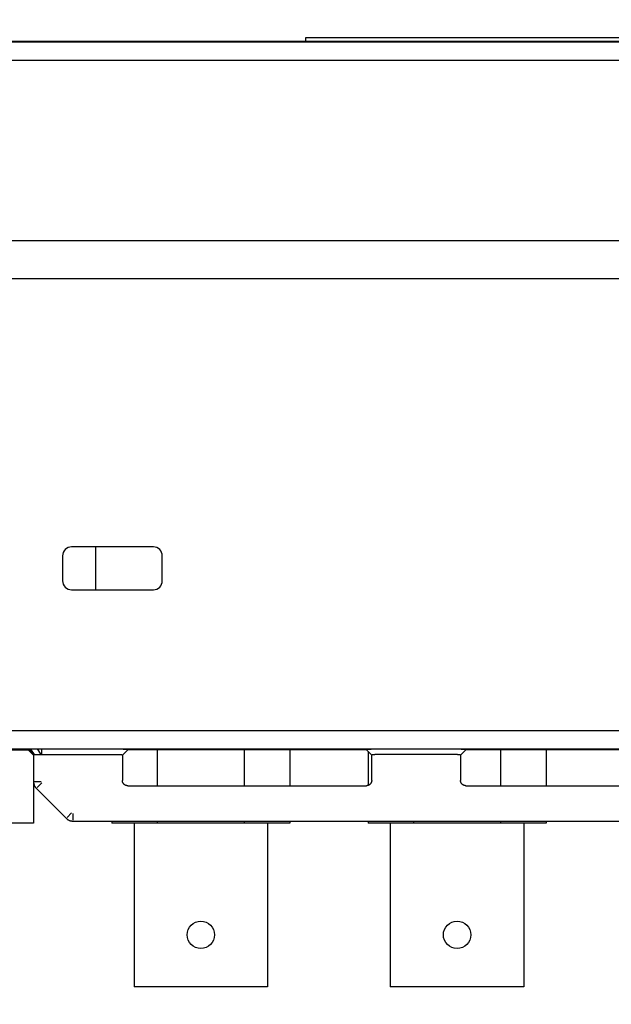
# Model space of a CAD drawing. Header units: inches. Extents: x 0 to 34, y 0 to 22.
# Tile 15 of 80: x 14 to 15.6, y 16.7 to 19.5. Entities that reach past the tile are written whole.
import ezdxf

# ---------------------------------------------------------------- set-up
doc = ezdxf.new("R2010")
doc.units = ezdxf.units.IN
doc.header["$LTSCALE"] = 1.87
doc.header["$MEASUREMENT"] = 0
doc.layers.get('0').update_dxf_attribs({"linetype": 'CONTINUOUS'})
doc.layers.add('DIMENSIONS', color=7, linetype='CONTINUOUS')
doc.styles.get("Standard").update_dxf_attribs({"font": 'txt', "width": 0.8})
doc.dimstyles.new('DIMSTYLE_1', dxfattribs={"dimtxt": 0.125, "dimasz": 0.18, "dimexe": 0.18, "dimexo": 0.0625, "dimgap": 0.09, "dimtad": 0, "dimtih": 1, "dimtoh": 1, "dimdec": 3, "dimzin": 4, "dimdsep": 46, "dimtxsty": 'STANDARD', "dimblk": '_FILLED', "dimblk1": '_FILLED', "dimblk2": '_FILLED', "dimcen": 0.09, "dimadec": 0, "dimazin": 0, "dimtp": 0.01, "dimtm": 0.01, "dimtfac": 1, "dimtdec": 3, "dimtofl": 0, "dimtmove": 0, "dimatfit": 3, "dimldrblk": '_FILLED', "dimfxl": 1, "dimtolj": 1, "dimtzin": 4, "dimarcsym": 0})
doc.dimstyles.new('DIMSTYLE_2', dxfattribs={"dimtxt": 0.125, "dimasz": 0.18, "dimexe": 0.18, "dimexo": 0.0625, "dimgap": 0.09, "dimtad": 0, "dimtih": 1, "dimtoh": 1, "dimdec": 3, "dimzin": 4, "dimdsep": 46, "dimtxsty": 'STANDARD', "dimblk": '_FILLED', "dimblk1": '_FILLED', "dimblk2": '_FILLED', "dimcen": 0.09, "dimadec": 0, "dimazin": 0, "dimtp": 0.01, "dimtm": 0.01, "dimtfac": 1, "dimtdec": 3, "dimtofl": 0, "dimtmove": 0, "dimatfit": 3, "dimldrblk": '_FILLED', "dimfxl": 1, "dimtolj": 1, "dimtzin": 4, "dimarcsym": 0})

# ---------------------------------------------------------------- blocks, each defined once
blk = doc.blocks.new('*D22')
at = {"layer": 'DIMENSIONS', "color": 2, "linetype": 'CONTINUOUS'}
blk.add_line((16.8741, 18.736), (12.1645, 18.736), dxfattribs=at)
at = {"layer": 'DIMENSIONS', "color": 2, "linetype": 'CONTINUOUS', "insert": (12.102, 18.7985), "char_height": 0.125, "width": 1.225, "attachment_point": 3, "line_spacing_factor": 0.9}
blk.add_mtext('.667{\\Ftxt.shx;\\W1.000000;\\H0.125000; }[16.94]', dxfattribs=at)
blk = doc.blocks.new('_FILLED')
at = {"color": 0, "linetype": 'BYBLOCK'}
blk.add_solid([(0, 0), (-1, 0.174), (-1, -0.174)], dxfattribs=at)
blk = doc.blocks.new('*D23')
at = {"layer": 'DIMENSIONS', "color": 2, "linetype": 'CONTINUOUS'}
for p, q in [((12.4111, 18.9244), (12.1645, 18.9244)), ((12.5664, 18.8419), (12.4111, 18.9244)), ((17.6706, 18.8419), (12.5664, 18.8419))]:
    blk.add_line(p, q, dxfattribs=at)
at = {"layer": 'DIMENSIONS', "color": 2, "linetype": 'CONTINUOUS', "insert": (12.102, 18.9869), "char_height": 0.125, "width": 1.225, "attachment_point": 3, "line_spacing_factor": 0.9}
blk.add_mtext('.561{\\Ftxt.shx;\\W1.000000;\\H0.125000; }[14.25]', dxfattribs=at)
blk = doc.blocks.new('*D25')
at = {"layer": 'DIMENSIONS', "color": 2, "linetype": 'CONTINUOUS'}
blk.add_line((17.0272, 18.6109), (17.0272, 16.0605), dxfattribs=at)
at = {"layer": 'DIMENSIONS', "color": 2, "linetype": 'CONTINUOUS', "insert": (16.9647, 15.998), "char_height": 0.125, "width": 1.425, "attachment_point": 3, "rotation": 90, "line_spacing_factor": 0.9}
blk.add_mtext('4.175{\\Ftxt.shx;\\W1.000000;\\H0.125000; }[106.05]', dxfattribs=at)
blk = doc.blocks.new('*D26')
at = {"layer": 'DIMENSIONS', "color": 2, "linetype": 'CONTINUOUS'}
blk.add_line((17.802, 18.9057), (17.802, 16.0605), dxfattribs=at)
at = {"layer": 'DIMENSIONS', "color": 2, "linetype": 'CONTINUOUS', "insert": (17.7395, 15.998), "char_height": 0.125, "width": 1.425, "attachment_point": 3, "rotation": 90, "line_spacing_factor": 0.9}
blk.add_mtext('4.950{\\Ftxt.shx;\\W1.000000;\\H0.125000; }[125.73]', dxfattribs=at)
blk = doc.blocks.new('*D27')
at = {"layer": 'DIMENSIONS', "color": 2, "linetype": 'CONTINUOUS'}
for p, q in [((12.852, 18.4455), (12.852, 20.278)), ((20.152, 18.4455), (20.152, 20.278)), ((12.852, 20.153), (15.3885, 20.153)), ((20.152, 20.153), (17.1385, 20.153))]:
    blk.add_line(p, q, dxfattribs=at)
at = {"layer": 'DIMENSIONS', "color": 2, "linetype": 'CONTINUOUS', "xscale": 0.18, "yscale": 0.18, "zscale": 0.18, "rotation": 180}
blk.add_blockref('_FILLED', (12.852, 20.153), dxfattribs=at)
at = {"layer": 'DIMENSIONS', "color": 2, "linetype": 'CONTINUOUS', "xscale": 0.18, "yscale": 0.18, "zscale": 0.18}
blk.add_blockref('_FILLED', (20.152, 20.153), dxfattribs=at)
at = {"layer": 'DIMENSIONS', "color": 2, "linetype": 'CONTINUOUS', "insert": (16.2635, 20.2155), "char_height": 0.125, "width": 1.625, "attachment_point": 2, "line_spacing_factor": 0.9}
blk.add_mtext('(7.300{\\Ftxt.shx;\\W1.000000;\\H0.125000; }[185.42])', dxfattribs=at)

msp = doc.modelspace()

# ---------------------------------------------------------------- linework, layer by layer
at = {"color": 7, "linetype": 'CONTINUOUS'}
for p, q in [((13.152, 19.403), (19.852, 19.403)), ((14.767, 19.403), (14.767, 19.413)), ((14.767, 19.413), (18.237, 19.413)), ((19.852, 19.3995), (13.152, 19.3995)), ((19.852, 19.3486), (13.152, 19.3486)), ((14.3389, 17.9829), (14.1089, 17.9829)), ((14.177, 17.8627), (14.177, 17.9829)), ((14.0838, 17.9578), (14.0838, 17.8878)), ((14.364, 17.8878), (14.364, 17.9578)), ((14.1089, 17.8627), (14.3389, 17.8627)), ((13.0654, 17.4673), (19.9386, 17.4673)), ((13.0654, 17.4165), (19.9386, 17.4165)), ((13.0654, 17.413), (13.9874, 17.413)), ((13.987, 17.4133), (14.0003, 17.4001)), ((13.9871, 17.4134), (13.9889, 17.4152)), ((14.0023, 17.3981), (13.9871, 17.4134)), ((13.9889, 17.4152), (13.9944, 17.4154)), ((14.0042, 17.4), (13.9889, 17.4152)), ((13.9944, 17.4154), (14.013, 17.4158)), ((14.0051, 17.4002), (13.9944, 17.4154)), ((14.0237, 17.4005), (14.013, 17.4158)), ((14.013, 17.4158), (14.0258, 17.4158)), ((14.0258, 17.4006), (14.0258, 17.4158)), ((14.0258, 17.4158), (14.2346, 17.4158)), ((14.2517, 17.398), (14.2669, 17.4132)), ((14.2649, 17.4153), (14.2669, 17.4132)), ((14.9375, 17.413), (14.2667, 17.413)), ((14.3496, 17.413), (14.3496, 17.3127)), ((14.5943, 17.413), (14.5943, 17.3127)), ((14.722, 17.413), (14.722, 17.3127)), ((14.9372, 17.4132), (14.9393, 17.4153)), ((14.9522, 17.3982), (14.9372, 17.4132)), ((14.9693, 17.4158), (15.1846, 17.4158)), ((15.2017, 17.3982), (15.2167, 17.4132)), ((15.2146, 17.4153), (15.2167, 17.4132)), ((15.8875, 17.413), (15.2164, 17.413)), ((15.3143, 17.413), (15.3143, 17.3127)), ((15.442, 17.413), (15.442, 17.3127)), ((14.0003, 17.4001), (14.0023, 17.3981)), ((14.002, 17.3984), (14.002, 17.208)), ((14.0023, 17.3981), (14.0042, 17.4)), ((14.0023, 17.3981), (14.0023, 17.3235)), ((14.0023, 17.3981), (14.0023, 17.3981)), ((14.0042, 17.4), (14.0051, 17.4002)), ((14.0051, 17.4002), (14.0237, 17.4005)), ((14.0237, 17.4005), (14.0258, 17.4006)), ((14.0258, 17.4006), (14.2346, 17.4006)), ((14.2496, 17.4001), (14.2517, 17.398)), ((14.2517, 17.398), (14.2517, 17.3277)), ((14.942, 17.4085), (14.942, 17.3135)), ((14.9522, 17.3982), (14.9543, 17.4003)), ((14.9522, 17.3277), (14.9522, 17.3982)), ((14.9693, 17.4008), (15.1846, 17.4008)), ((15.1996, 17.4003), (15.2017, 17.3982)), ((15.2017, 17.3982), (15.2017, 17.3277)), ((14.0023, 17.3235), (14.0023, 17.3228)), ((14.0023, 17.3228), (14.0024, 17.322)), ((14.0024, 17.322), (14.0024, 17.3212)), ((14.0024, 17.3212), (14.0025, 17.3204)), ((14.0025, 17.3204), (14.0026, 17.3196)), ((14.0026, 17.3196), (14.0028, 17.3188)), ((14.0028, 17.3188), (14.0029, 17.3181)), ((14.0029, 17.3181), (14.0031, 17.3173)), ((14.0031, 17.3173), (14.0033, 17.3165)), ((14.0033, 17.3165), (14.0036, 17.3158)), ((14.0036, 17.3158), (14.0038, 17.315)), ((14.0038, 17.315), (14.0041, 17.3143)), ((14.0041, 17.3143), (14.0044, 17.3135)), ((14.0044, 17.3136), (14.0047, 17.3128)), ((14.0047, 17.3128), (14.0051, 17.3121)), ((14.0051, 17.3243), (14.0237, 17.3243)), ((14.0051, 17.3121), (14.0054, 17.3114)), ((14.0054, 17.3114), (14.0058, 17.3107)), ((14.0058, 17.3107), (14.0062, 17.3101)), ((14.0062, 17.3101), (14.0067, 17.3094)), ((14.0067, 17.3094), (14.0071, 17.3087)), ((14.0071, 17.3088), (14.0076, 17.3081)), ((14.0076, 17.3081), (14.0081, 17.3075)), ((14.0081, 17.3075), (14.0086, 17.3069)), ((14.0092, 17.3063), (14.0097, 17.3058)), ((14.0097, 17.3058), (14.0948, 17.2207)), ((14.0122, 17.3072), (14.0253, 17.3204)), ((14.2667, 17.3127), (14.9372, 17.3127)), ((14.9377, 17.3127), (14.9372, 17.3127)), ((14.9383, 17.3127), (14.9377, 17.3127)), ((14.9388, 17.3128), (14.9383, 17.3127)), ((14.9394, 17.3129), (14.9388, 17.3128)), ((14.9399, 17.3129), (14.9394, 17.3129)), ((14.9404, 17.3131), (14.9399, 17.3129)), ((14.941, 17.3132), (14.9404, 17.3131)), ((14.9415, 17.3133), (14.941, 17.3132)), ((14.942, 17.3135), (14.9415, 17.3133)), ((15.2167, 17.3127), (15.8872, 17.3127)), ((14.0953, 17.2202), (14.0953, 17.2202)), ((14.0959, 17.2196), (14.0965, 17.2191)), ((14.0962, 17.2232), (14.1093, 17.2363)), ((14.0965, 17.2191), (14.0971, 17.2186)), ((14.1132, 17.2161), (14.1132, 17.2347)), ((14.002, 17.208), (13.502, 17.208)), ((14.0971, 17.2186), (14.0977, 17.2182)), ((14.0977, 17.2182), (14.0984, 17.2177)), ((14.0984, 17.2177), (14.099, 17.2173)), ((14.099, 17.2173), (14.0997, 17.2168)), ((14.0997, 17.2168), (14.1004, 17.2165)), ((14.1004, 17.2165), (14.1011, 17.2161)), ((14.1011, 17.2161), (14.1018, 17.2157)), ((14.1018, 17.2157), (14.1025, 17.2154)), ((14.1025, 17.2154), (14.1033, 17.2151)), ((14.1033, 17.2151), (14.104, 17.2148)), ((14.104, 17.2148), (14.1048, 17.2146)), ((14.1048, 17.2146), (14.1055, 17.2143)), ((14.1055, 17.2143), (14.1063, 17.2141)), ((14.1063, 17.2141), (14.1071, 17.2139)), ((14.1071, 17.2139), (14.1078, 17.2138)), ((14.1078, 17.2138), (14.1086, 17.2137)), ((14.1086, 17.2137), (14.1094, 17.2135)), ((14.1094, 17.2135), (14.1102, 17.2135)), ((14.1102, 17.2135), (14.111, 17.2134)), ((14.1125, 17.2134), (18.8914, 17.2134)), ((14.222, 17.2134), (14.222, 17.208)), ((14.722, 17.208), (14.222, 17.208)), ((14.2845, 17.208), (14.2845, 16.748)), ((14.3496, 17.2134), (14.3496, 17.208)), ((14.5943, 17.2134), (14.5943, 17.208)), ((14.6595, 17.208), (14.6595, 16.748)), ((14.722, 17.2134), (14.722, 17.208)), ((14.942, 17.2134), (14.942, 17.208)), ((15.442, 17.208), (14.942, 17.208)), ((15.0045, 17.208), (15.0045, 16.748)), ((15.0696, 17.2134), (15.0696, 17.208)), ((15.3143, 17.2134), (15.3143, 17.208)), ((15.3795, 17.208), (15.3795, 16.748)), ((15.442, 17.2134), (15.442, 17.208)), ((14.6595, 16.748), (14.2845, 16.748)), ((15.3795, 16.748), (15.0045, 16.748))]:
    msp.add_line(p, q, dxfattribs=at)
for points in [[(14.0086, 17.3069), (14.0092, 17.3063), (14.0097, 17.3058)], [(14.2667, 17.3127), (14.2662, 17.3127), (14.2656, 17.3127), (14.2651, 17.3128), (14.2646, 17.3129), (14.264, 17.3129), (14.2635, 17.3131), (14.2629, 17.3132), (14.2624, 17.3133), (14.2619, 17.3135), (14.2614, 17.3137), (14.2608, 17.3139), (14.2603, 17.3141), (14.2598, 17.3144), (14.2594, 17.3146), (14.2589, 17.3149), (14.2584, 17.3152), (14.258, 17.3155), (14.2575, 17.3158), (14.2571, 17.3162), (14.2567, 17.3165), (14.2563, 17.3169), (14.2559, 17.3173), (14.2555, 17.3177), (14.2552, 17.3181), (14.2548, 17.3185), (14.2545, 17.319), (14.2542, 17.3194), (14.2539, 17.3199), (14.2536, 17.3204), (14.2533, 17.3209), (14.2531, 17.3214), (14.2529, 17.3219), (14.2527, 17.3224), (14.2525, 17.3229), (14.2523, 17.3234), (14.2522, 17.3239), (14.252, 17.3245), (14.2519, 17.325), (14.2518, 17.3256), (14.2518, 17.3261), (14.2517, 17.3267), (14.2517, 17.3272), (14.2517, 17.3277)], [(14.9522, 17.3277), (14.9522, 17.3272), (14.9522, 17.3267), (14.9521, 17.3261), (14.9521, 17.3256), (14.952, 17.325), (14.9519, 17.3245), (14.9517, 17.324), (14.9516, 17.3234), (14.9514, 17.3229), (14.9512, 17.3224), (14.951, 17.3219), (14.9508, 17.3214), (14.9506, 17.3209), (14.9503, 17.3204), (14.95, 17.3199), (14.9497, 17.3194), (14.9494, 17.319), (14.9491, 17.3186), (14.9488, 17.3181), (14.9484, 17.3177), (14.948, 17.3173), (14.9476, 17.3169), (14.9472, 17.3165), (14.9468, 17.3162), (14.9464, 17.3158), (14.9459, 17.3155), (14.9455, 17.3152), (14.945, 17.3149), (14.9446, 17.3146), (14.9441, 17.3144), (14.9436, 17.3141), (14.9431, 17.3139), (14.9425, 17.3137), (14.942, 17.3135)], [(15.2167, 17.3127), (15.2162, 17.3127), (15.2156, 17.3127), (15.2151, 17.3128), (15.2146, 17.3129), (15.214, 17.3129), (15.2135, 17.3131), (15.2129, 17.3132), (15.2124, 17.3133), (15.2119, 17.3135), (15.2114, 17.3137), (15.2108, 17.3139), (15.2103, 17.3141), (15.2098, 17.3144), (15.2094, 17.3146), (15.2089, 17.3149), (15.2084, 17.3152), (15.208, 17.3155), (15.2075, 17.3158), (15.2071, 17.3162), (15.2067, 17.3165), (15.2063, 17.3169), (15.2059, 17.3173), (15.2055, 17.3177), (15.2052, 17.3181), (15.2048, 17.3185), (15.2045, 17.319), (15.2042, 17.3194), (15.2039, 17.3199), (15.2036, 17.3204), (15.2033, 17.3209), (15.2031, 17.3214), (15.2029, 17.3219), (15.2027, 17.3224), (15.2025, 17.3229), (15.2023, 17.3234), (15.2022, 17.3239), (15.202, 17.3245), (15.2019, 17.325), (15.2018, 17.3256), (15.2018, 17.3261), (15.2017, 17.3267), (15.2017, 17.3272), (15.2017, 17.3277)], [(14.0948, 17.2207), (14.0953, 17.2202), (14.0959, 17.2196)], [(14.111, 17.2134), (14.1118, 17.2134), (14.1125, 17.2134)]]:
    msp.add_lwpolyline(points, dxfattribs=at)
for centre in [(14.472, 16.894), (15.192, 16.894)]:
    msp.add_circle(centre, 0.0385, dxfattribs=at)
for centre, start, end in [((14.1089, 17.9578), 90, 180), ((14.3389, 17.9578), 0, 90), ((14.1089, 17.8878), 180, 270), ((14.3389, 17.8878), 270, 360)]:
    msp.add_arc(centre, 0.0251, start, end, dxfattribs=at)
for points, knots in [([(13.987, 17.4133), (13.987, 17.4133), (13.987, 17.4133), (13.987, 17.4133), (13.987, 17.4133), (13.987, 17.4133), (13.987, 17.4133), (13.987, 17.4133), (13.987, 17.4133), (13.9871, 17.4133), (13.9871, 17.4133), (13.9871, 17.4133), (13.9871, 17.4134), (13.9871, 17.4134), (13.9871, 17.4134), (13.9871, 17.4134)], [0, 0, 0, 0, 0.039163, 0.070742, 0.095522, 0.118185, 0.147267, 0.189465, 0.248486, 0.323547, 0.505805, 0.702288, 0.87819, 0.947791, 1, 1, 1, 1]), ([(14.2346, 17.4158), (14.2351, 17.4158), (14.2361, 17.4158), (14.238, 17.4158), (14.2404, 17.4158), (14.2433, 17.4158), (14.246, 17.4158), (14.2487, 17.4158), (14.2512, 17.4158), (14.2536, 17.4157), (14.2554, 17.4157), (14.2568, 17.4157), (14.2578, 17.4157), (14.2587, 17.4156), (14.2596, 17.4156), (14.2603, 17.4156), (14.2611, 17.4156), (14.2618, 17.4156), (14.2624, 17.4155), (14.2629, 17.4155), (14.2633, 17.4155), (14.2636, 17.4155), (14.2638, 17.4155), (14.264, 17.4154), (14.2642, 17.4154), (14.2643, 17.4154), (14.2645, 17.4154), (14.2646, 17.4154), (14.2647, 17.4154), (14.2647, 17.4154), (14.2648, 17.4154), (14.2648, 17.4154), (14.2648, 17.4153), (14.2648, 17.4153), (14.2648, 17.4153), (14.2648, 17.4153), (14.2649, 17.4153), (14.2649, 17.4153)], [0, 0, 0, 0, 0.048504, 0.096896, 0.192859, 0.286981, 0.378436, 0.466401, 0.549993, 0.628355, 0.70077, 0.734535, 0.766561, 0.796764, 0.825063, 0.851396, 0.87573, 0.89803, 0.91826, 0.936375, 0.952327, 0.959474, 0.966058, 0.97207, 0.977501, 0.982343, 0.986595, 0.990257, 0.993332, 0.995827, 0.99685, 0.997724, 0.998471, 0.99911, 0.99963, 0.999835, 1, 1, 1, 1]), ([(14.9393, 17.4153), (14.9393, 17.4153), (14.9393, 17.4153), (14.9393, 17.4153), (14.9393, 17.4153), (14.9394, 17.4153), (14.9394, 17.4154), (14.9394, 17.4154), (14.9394, 17.4154), (14.9395, 17.4154), (14.9396, 17.4154), (14.9397, 17.4154), (14.9398, 17.4154), (14.94, 17.4154), (14.9401, 17.4154), (14.9403, 17.4155), (14.9405, 17.4155), (14.9408, 17.4155), (14.9412, 17.4155), (14.9418, 17.4155), (14.9424, 17.4156), (14.943, 17.4156), (14.9438, 17.4156), (14.9446, 17.4156), (14.9454, 17.4156), (14.9463, 17.4157), (14.9473, 17.4157), (14.9487, 17.4157), (14.9505, 17.4157), (14.9529, 17.4158), (14.9554, 17.4158), (14.958, 17.4158), (14.9607, 17.4158), (14.9635, 17.4158), (14.9659, 17.4158), (14.9679, 17.4158), (14.9688, 17.4158), (14.9693, 17.4158)], [0, 0, 0, 0, 0.000165, 0.00037, 0.00089, 0.00153, 0.002276, 0.00315, 0.004173, 0.006669, 0.009744, 0.013405, 0.017657, 0.022499, 0.02793, 0.033942, 0.040525, 0.047672, 0.063624, 0.08174, 0.101969, 0.12427, 0.148603, 0.174937, 0.203236, 0.23344, 0.265465, 0.29923, 0.371645, 0.450007, 0.533599, 0.621564, 0.713019, 0.807141, 0.903104, 0.951496, 1, 1, 1, 1]), ([(15.1846, 17.4158), (15.1851, 17.4158), (15.186, 17.4158), (15.188, 17.4158), (15.1904, 17.4158), (15.1932, 17.4158), (15.1959, 17.4158), (15.1986, 17.4158), (15.2011, 17.4158), (15.2034, 17.4157), (15.2052, 17.4157), (15.2066, 17.4157), (15.2076, 17.4157), (15.2085, 17.4156), (15.2093, 17.4156), (15.2101, 17.4156), (15.2109, 17.4156), (15.2115, 17.4156), (15.2121, 17.4155), (15.2127, 17.4155), (15.2131, 17.4155), (15.2134, 17.4155), (15.2136, 17.4155), (15.2138, 17.4154), (15.2139, 17.4154), (15.2141, 17.4154), (15.2142, 17.4154), (15.2143, 17.4154), (15.2144, 17.4154), (15.2145, 17.4154), (15.2145, 17.4154), (15.2145, 17.4154), (15.2146, 17.4153), (15.2146, 17.4153), (15.2146, 17.4153), (15.2146, 17.4153), (15.2146, 17.4153), (15.2146, 17.4153)], [0, 0, 0, 0, 0.048504, 0.096896, 0.192859, 0.286981, 0.378436, 0.466401, 0.549993, 0.628355, 0.70077, 0.734535, 0.76656, 0.796764, 0.825063, 0.851397, 0.87573, 0.898031, 0.91826, 0.936376, 0.952328, 0.959475, 0.966058, 0.97207, 0.977501, 0.982343, 0.986595, 0.990256, 0.993331, 0.995827, 0.99685, 0.997724, 0.99847, 0.99911, 0.99963, 0.999835, 1, 1, 1, 1]), ([(14.2346, 17.4006), (14.2347, 17.4006), (14.2349, 17.4006), (14.2351, 17.4006), (14.2354, 17.4006), (14.2357, 17.4006), (14.236, 17.4006), (14.2364, 17.4006), (14.2369, 17.4006), (14.2374, 17.4006), (14.2378, 17.4006), (14.2383, 17.4006), (14.2391, 17.4006), (14.24, 17.4006), (14.2409, 17.4005), (14.2416, 17.4005), (14.2422, 17.4005), (14.2428, 17.4005), (14.2434, 17.4005), (14.2442, 17.4005), (14.2451, 17.4004), (14.2459, 17.4004), (14.2465, 17.4004), (14.247, 17.4004), (14.2474, 17.4003), (14.2477, 17.4003), (14.2481, 17.4003), (14.2484, 17.4003), (14.2486, 17.4002), (14.2489, 17.4002), (14.2491, 17.4002), (14.2492, 17.4002), (14.2493, 17.4002), (14.2493, 17.4002), (14.2494, 17.4001), (14.2494, 17.4001), (14.2495, 17.4001), (14.2495, 17.4001), (14.2495, 17.4001), (14.2496, 17.4001), (14.2496, 17.4001), (14.2496, 17.4001), (14.2496, 17.4001), (14.2496, 17.4001), (14.2496, 17.4001)], [0, 0, 0, 0, 0.024227, 0.036336, 0.04844, 0.072624, 0.096765, 0.12085, 0.144863, 0.192619, 0.216334, 0.239921, 0.286658, 0.377996, 0.422382, 0.465774, 0.508069, 0.549167, 0.588972, 0.62739, 0.69971, 0.765448, 0.795653, 0.823988, 0.850384, 0.874783, 0.89713, 0.917375, 0.935473, 0.951387, 0.965082, 0.971088, 0.976528, 0.981401, 0.985704, 0.989438, 0.992608, 0.995215, 0.996309, 0.997272, 0.998114, 0.998849, 0.999479, 1, 1, 1, 1]), ([(14.9543, 17.4003), (14.9543, 17.4003), (14.9543, 17.4003), (14.9543, 17.4003), (14.9543, 17.4003), (14.9543, 17.4004), (14.9544, 17.4004), (14.9544, 17.4004), (14.9544, 17.4004), (14.9545, 17.4004), (14.9545, 17.4004), (14.9546, 17.4004), (14.9546, 17.4004), (14.9547, 17.4004), (14.9549, 17.4005), (14.955, 17.4005), (14.9553, 17.4005), (14.9555, 17.4005), (14.9558, 17.4006), (14.9562, 17.4006), (14.9565, 17.4006), (14.9569, 17.4006), (14.9574, 17.4006), (14.958, 17.4007), (14.9588, 17.4007), (14.9597, 17.4007), (14.9605, 17.4007), (14.9611, 17.4008), (14.9617, 17.4008), (14.9623, 17.4008), (14.963, 17.4008), (14.9639, 17.4008), (14.9648, 17.4008), (14.9657, 17.4008), (14.9664, 17.4008), (14.967, 17.4008), (14.9675, 17.4008), (14.9679, 17.4008), (14.9682, 17.4008), (14.9685, 17.4008), (14.9688, 17.4008), (14.969, 17.4008), (14.9692, 17.4008), (14.9693, 17.4008)], [0, 0, 0, 0, 0.000518, 0.001145, 0.001879, 0.002719, 0.00368, 0.004773, 0.007378, 0.010546, 0.014278, 0.01858, 0.023452, 0.028891, 0.034897, 0.04859, 0.064503, 0.082601, 0.102846, 0.125193, 0.149592, 0.175989, 0.204324, 0.23453, 0.30027, 0.372591, 0.411011, 0.450817, 0.491916, 0.534212, 0.577605, 0.621993, 0.713334, 0.760072, 0.807375, 0.855133, 0.879147, 0.903232, 0.927374, 0.951559, 0.963663, 0.975772, 1, 1, 1, 1]), ([(15.1846, 17.4008), (15.1847, 17.4008), (15.1849, 17.4008), (15.1851, 17.4008), (15.1854, 17.4008), (15.1857, 17.4008), (15.186, 17.4008), (15.1864, 17.4008), (15.1869, 17.4008), (15.1875, 17.4008), (15.1882, 17.4008), (15.1891, 17.4008), (15.19, 17.4008), (15.1909, 17.4008), (15.1916, 17.4008), (15.1922, 17.4008), (15.1928, 17.4008), (15.1934, 17.4007), (15.1942, 17.4007), (15.1951, 17.4007), (15.1959, 17.4007), (15.1965, 17.4006), (15.197, 17.4006), (15.1974, 17.4006), (15.1977, 17.4006), (15.1981, 17.4006), (15.1984, 17.4005), (15.1986, 17.4005), (15.1989, 17.4005), (15.1991, 17.4005), (15.1992, 17.4004), (15.1993, 17.4004), (15.1993, 17.4004), (15.1994, 17.4004), (15.1994, 17.4004), (15.1995, 17.4004), (15.1995, 17.4004), (15.1995, 17.4004), (15.1996, 17.4004), (15.1996, 17.4003), (15.1996, 17.4003), (15.1996, 17.4003), (15.1996, 17.4003), (15.1996, 17.4003)], [0, 0, 0, 0, 0.024228, 0.036337, 0.048441, 0.072626, 0.096768, 0.120853, 0.144867, 0.192625, 0.239928, 0.286666, 0.378007, 0.422395, 0.465788, 0.508084, 0.549183, 0.588989, 0.627409, 0.69973, 0.76547, 0.795676, 0.824011, 0.850408, 0.874807, 0.897154, 0.917399, 0.935497, 0.95141, 0.965103, 0.971109, 0.976548, 0.98142, 0.985722, 0.989454, 0.992622, 0.995227, 0.99632, 0.997281, 0.998121, 0.998855, 0.999482, 1, 1, 1, 1])]:
    msp.add_open_spline(points, degree=3, knots=knots, dxfattribs=at)

# ---------------------------------------------------------------- dimensions: what is measured, and where the dimension line sits
at = {"layer": 'DIMENSIONS', "color": 2, "linetype": 'CONTINUOUS'}
dim = msp.add_linear_dim(base=(20.152, 20.153), p1=(12.852, 18.4455), p2=(20.152, 18.4455), text='(<>)', dimstyle='DIMSTYLE_1', dxfattribs=at)
dim.commit()
dim.dimension.update_dxf_attribs({"geometry": '*D27', "text_midpoint": (16.1635, 20.153), "dimtype": 160})
for feature_location, offset, dtype, origin, picture, middle in [((16.8741, 18.736), (-4.7097, 0), 0, (16.9366, 19.403), '*D22', (11.2395, 18.736)), ((17.6706, 18.8419), (-5.5061, 0.0826), 0, (17.7331, 19.403), '*D23', (11.2395, 18.9244)), ((17.802, 18.9057), (0, -2.8452), 1, (12.852, 18.9682), '*D26', (17.9588, 15.0173)), ((17.0272, 18.6109), (0, -2.5504), 1, (12.852, 18.6734), '*D25', (17.184, 15.0173))]:
    dim = msp.add_ordinate_dim(feature_location=feature_location, offset=offset, dtype=dtype, origin=origin, dimstyle='DIMSTYLE_2', dxfattribs=at)
    dim.commit()
    dim.dimension.update_dxf_attribs({"geometry": picture, "text_midpoint": middle})

doc.saveas('drawing.dxf')
